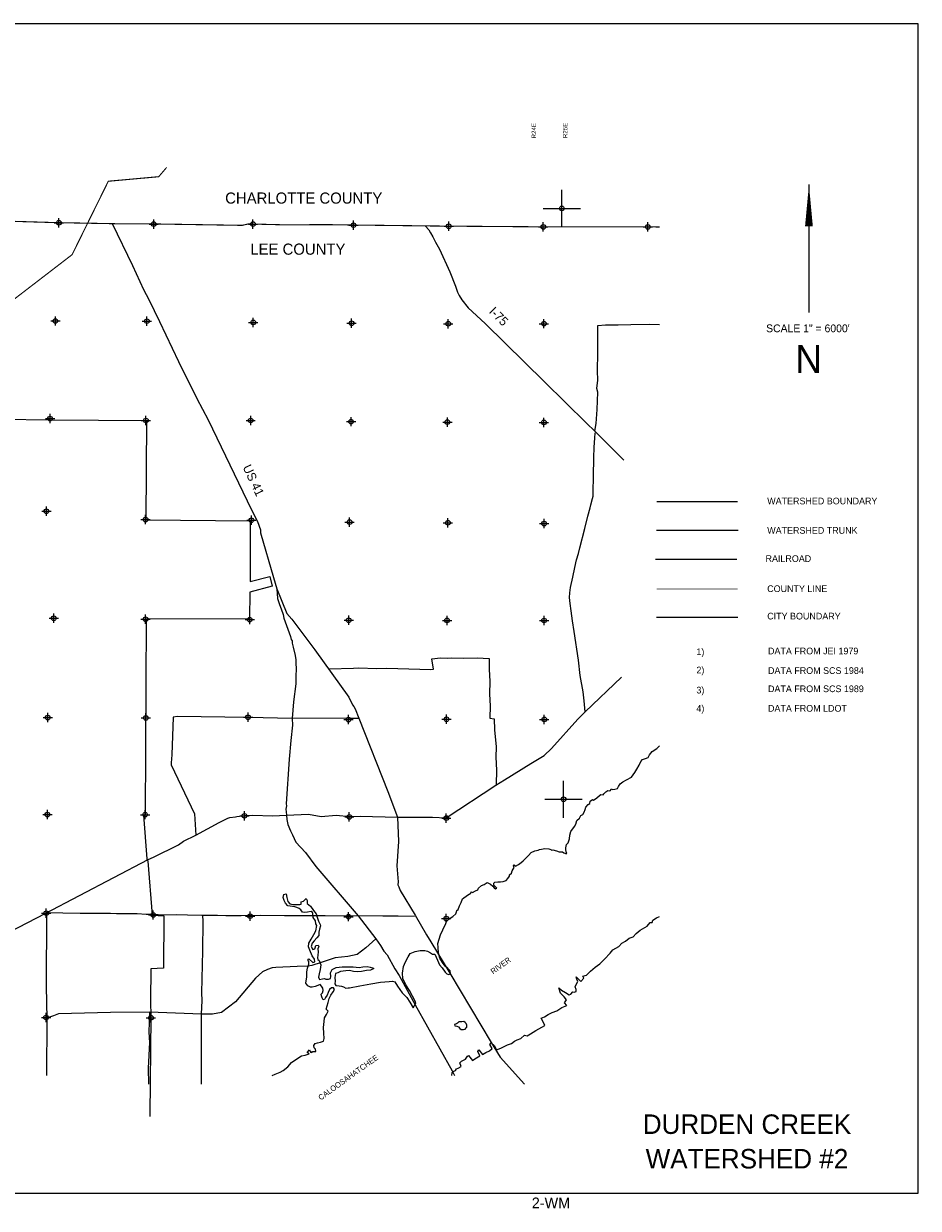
# Model space of a CAD drawing. Extents: x 143580 to 239580, y 833377 to 897197.
# Tile 3 of 3: x 191358 to 239580, y 833377 to 897197. Entities that reach past the tile are written whole.
import ezdxf
from ezdxf.enums import TextEntityAlignment as Align

# ---------------------------------------------------------------- set-up
doc = ezdxf.new("R2010")
doc.units = 0
doc.header["$LTSCALE"] = 800
doc.header["$PDMODE"] = 34
doc.header["$PDSIZE"] = 250
for name, pattern in [('DASHED', [0]), ('PHANTOM', [0]), ('STREAM', [0])]:
    doc.linetypes.add(name, pattern=pattern)
doc.layers.get('0').update_dxf_attribs({"linetype": 'CONTINUOUS'})
for name, color, linetype in [('BORDER', 1, 'CONTINUOUS'), ('CITY', 14, 'CONTINUOUS'), ('COUNTY', 15, 'PHANTOM'), ('MAJROADS', 9, 'CONTINUOUS'), ('RR', 13, 'CONTINUOUS'), ('SEC', 2, 'CONTINUOUS'), ('TEXT', 7, 'CONTINUOUS'), ('TRUNKS', 5, 'STREAM'), ('WATER', 4, 'CONTINUOUS'), ('WSHEDS', 3, 'CONTINUOUS')]:
    doc.layers.add(name, color=color, linetype=linetype)

# ---------------------------------------------------------------- blocks, each defined once
blk = doc.blocks.new('TICK')
at = {"color": 0}
for points in [[(500, 0), (500, 1000)], [(0, 500), (1000, 500)]]:
    blk.add_lwpolyline(points, dxfattribs=at)
blk.add_point((500, 500), dxfattribs=at)
blk = doc.blocks.new('LEGEND')
at = {"layer": 'CITY', "color": 0}
blk.add_lwpolyline([(-5369, -6262), (-980, -6262)], dxfattribs=at)
at = {"layer": 'COUNTY', "color": 0, "const_width": 50}
blk.add_lwpolyline([(-980, -4741), (-5350, -4743)], dxfattribs=at)
at = {"layer": 'RR', "color": 0}
blk.add_lwpolyline([(-5408, -3135), (-1028, -3135)], dxfattribs=at)
at = {"layer": 'TRUNKS', "color": 0}
blk.add_lwpolyline([(-5357, -1579), (-968, -1579)], dxfattribs=at)
at = {"layer": 'WSHEDS', "color": 0, "const_width": 60}
blk.add_lwpolyline([(-5350, -34), (-980, -34)], dxfattribs=at)
at = {"layer": 'TEXT', "color": 0}
for s, p in [('WATERSHED BOUNDARY', (607, -181)), ('WATERSHED TRUNK', (607, -1765)), ('RAILROAD', (516, -3283)), ('COUNTY LINE', (606, -4906)), ('CITY BOUNDARY', (606, -6382)), ('1)', (-3211, -8303)), ('DATA FROM JEI 1979', (649, -8262)), ('2)', (-3211, -9286)), ('DATA FROM SCS 1984', (649, -9315)), ('3)', (-3211, -10369)), ('DATA FROM SCS 1989', (649, -10298)), ('4)', (-3211, -11352)), ('DATA FROM LDOT', (649, -11352))]:
    blk.add_text(s, height=360, dxfattribs=at).set_placement(p)

msp = doc.modelspace()

# ---------------------------------------------------------------- linework, layer by layer
at = {"layer": 'BORDER', "color": 0}
msp.add_lwpolyline([(143580, 834197), (239580, 834197), (239580, 897197), (143580, 897197)], close=True, dxfattribs=at)
at = {"layer": 'CITY', "color": 0, "linetype": 'DASHED'}
for points in [[(152704, 881643), (160973, 881731), (160774, 876172), (160681, 865499), (165967, 865414), (171400, 865413), (176785, 865354), (177602, 865377), (182078, 867657), (182075, 865402), (187348, 865388), (187499, 875932), (192795, 875851), (197979, 875822), (197937, 870471), (203574, 870421), (203567, 867149), (204626, 867424), (204750, 866898), (203543, 866570), (203524, 865133), (197957, 865112), (197910, 854551)], [(197812, 854555), (197992, 852199), (198053, 852074), (198292, 849171), (198917, 849133), (198901, 846308), (198209, 846286), (198188, 844578), (198203, 843667), (198159, 838439), (198152, 838331)]]:
    msp.add_lwpolyline(points, dxfattribs=at)
at = {"layer": 'COUNTY', "color": 0, "const_width": 60}
msp.add_lwpolyline([(225633, 886244), (224751, 886258), (219114, 886255), (214022, 886292), (208887, 886354), (208291, 886361), (207917, 886369), (205273, 886364), (203468, 886409), (203133, 886333), (198116, 886413), (197109, 886415), (196675, 886413), (193006, 886483), (190661, 886554)], dxfattribs=at)
at = {"layer": 'MAJROADS', "color": 0}
for points in [[(196126, 886440), (197215, 884170), (197817, 882875), (198106, 882336), (198684, 881159), (199699, 879007), (200698, 877005), (201301, 875861), (203644, 871000), (203942, 870412), (203983, 870328), (204024, 870243), (204049, 870134), (204114, 869924), (204121, 869773), (204816, 867355), (204995, 866759), (205042, 866231), (205148, 865912), (205230, 865676), (205337, 865374), (205386, 865164), (205747, 864181), (205780, 864022), (205829, 863954), (205837, 863828), (205877, 863602), (205983, 863165), (206023, 862922), (206029, 862687), (206053, 862495), (206024, 861984), (206022, 861632), (205897, 860669), (205832, 859773), (205846, 859404), (205756, 858575), (205673, 857579), (205513, 855167), (205520, 855066), (205485, 854882), (205501, 854740), (205525, 854564), (205540, 854329), (205605, 854060), (205745, 853707), (205844, 853497), (206034, 853110), (206557, 852553), (207105, 851787), (209381, 849130), (210335, 847892), (210584, 847538), (210774, 847226), (210949, 847032), (211371, 846284), (211594, 845922), (212454, 844340), (214455, 840789), (214573, 840533)], [(213017, 886281), (213191, 886095), (213291, 885935), (213415, 885708), (213547, 885422), (213770, 885052), (214322, 883825), (214635, 883060), (214684, 882900), (214750, 882732), (214824, 882556), (214982, 882328), (215313, 881882), (216237, 881037), (219431, 877896), (221694, 875667), (222152, 875237), (223711, 873683)], [(222152, 875237), (222218, 875658), (222274, 876420), (222298, 877350), (222257, 877552), (222311, 877987), (222290, 878490), (222297, 879462), (222303, 880317), (222308, 880937), (222710, 880967), (223406, 880970), (224084, 880999), (225073, 881008), (225633, 880985)], [(221617, 860129), (221572, 860714), (221508, 861209), (221356, 862090), (221261, 862912), (221029, 864447), (220933, 865034), (220870, 865562), (220806, 865957), (220775, 866284), (220794, 866535), (220838, 866820), (220959, 867372), (221072, 867899), (221159, 868309), (221270, 868651), (221339, 868961), (221607, 869998), (221771, 870667), (221900, 871119), (221935, 871278), (222021, 871621), (222047, 871746), (222049, 871964), (222072, 872819), (222096, 873816), (222108, 874385), (222137, 874863), (222156, 875156)], [(204995, 866759), (205546, 865418), (205812, 865114), (207057, 863471), (208881, 860918), (209087, 860506), (209145, 860413), (209220, 860279), (209417, 859791), (210979, 855841), (211502, 854456), (211554, 853130), (211477, 851824), (211546, 850969), (211528, 850810), (211586, 850700), (211660, 850507), (212454, 849169), (213075, 848117), (213298, 847738), (214324, 846054), (216550, 842317), (217041, 841524), (218353, 840062)], [(207809, 862449), (207817, 862449), (209133, 862473), (209418, 862488), (210373, 862456), (210934, 862468), (213297, 862400), (213448, 862425), (213351, 862978), (213821, 863025), (214215, 863014), (214408, 863038), (215069, 863016), (215799, 863036), (216452, 863006), (216456, 862402), (216493, 861774), (216471, 861070), (216508, 860441), (216478, 859779), (216713, 859744), (216742, 859149), (216819, 858235), (216815, 857674), (216835, 856986), (216821, 856207)], [(190615, 848277), (192525, 849251), (198077, 852176), (198355, 852300), (199700, 852952), (199970, 853151), (200643, 853473), (201897, 854167), (202359, 854398), (202477, 854423), (202770, 854462), (202846, 854487), (203282, 854542), (203710, 854564), (204765, 854523), (205525, 854564), (206702, 854609), (207396, 854486), (208210, 854564), (208930, 854492), (209500, 854496), (211502, 854456), (213396, 854458), (214133, 854419), (216802, 856176), (217282, 856457), (218688, 857343), (219420, 857765), (219809, 858148), (221228, 859721), (221617, 860129), (223574, 861988)], [(208914, 859778), (205832, 859773), (203476, 859827), (199656, 859865), (199421, 859833), (199339, 857806), (199310, 857379), (199301, 857270), (200563, 854621), (200643, 853473)], [(208914, 859778), (209389, 859790)], [(192588, 849276), (192575, 845347), (192612, 843587), (192589, 840533)], [(192595, 849314), (192595, 849314), (193475, 849299), (194405, 849283), (195661, 849274), (196030, 849271), (196365, 849252), (197480, 849252), (197957, 849215), (198351, 849221), (198853, 849192), (199583, 849203), (200194, 849182), (200965, 849176), (201811, 849162), (202255, 849150), (203085, 849152), (204149, 849170), (205414, 849152), (206277, 849146), (207601, 849153), (208892, 849126), (209370, 849148), (210710, 849138), (211540, 849140), (212419, 849117)], [(200990, 849168), (200990, 849168), (201021, 848832), (201001, 847240), (200965, 845741), (200934, 844987), (200956, 844568), (200926, 843830), (200932, 842473), (200931, 841115), (200923, 840062)], [(210335, 847892), (209801, 847404), (209329, 847047), (208834, 846942), (208147, 846880), (207391, 846626), (206895, 846462), (206677, 846422), (206099, 846401), (204950, 846351), (204749, 846327), (204497, 846246), (204228, 846114), (203857, 845781), (202775, 844499), (202016, 843918), (201529, 843830), (200943, 843834), (198145, 843947), (196033, 843930), (193243, 843858), (192965, 843743), (192755, 843669), (192571, 843646)], [(198145, 843947), (198103, 842871), (198132, 842318), (198072, 840935), (198079, 840062)]]:
    msp.add_lwpolyline(points, dxfattribs=at)
at = {"layer": 'SEC', "color": 0}
for p in [(193256, 886474), (198365, 886404), (203718, 886399), (209137, 886344), (214271, 886282), (219364, 886246), (225001, 886249), (193068, 881181), (198002, 881170), (203731, 881105), (209033, 881059), (214243, 881031), (219402, 881036), (192779, 875922), (197947, 875818), (203593, 875821), (209003, 875757), (214197, 875737), (219398, 875717), (192584, 870931), (197926, 870483), (203630, 870443), (208923, 870347), (214225, 870309), (219410, 870264), (192980, 865166), (197930, 865113), (203542, 865091), (208878, 865061), (214180, 865049), (219406, 865045), (192657, 859815), (197943, 859794), (203454, 859831), (208865, 859709), (214150, 859722), (219419, 859718), (192637, 854588), (197905, 854584), (203258, 854521), (208911, 854465), (214138, 854403), (192574, 849278), (198345, 849179), (203563, 849117), (208865, 849088), (214133, 848983), (192568, 843657), (198214, 843643)]:
    msp.add_point(p, dxfattribs=at)
at = {"layer": 'TEXT', "color": 0}
msp.add_line((233684, 888529), (233684, 881629), dxfattribs=at)
msp.add_lwpolyline([(233684, 888529, 0, 420, 0), (233684, 886279, 420, 420, 0)], format="xyseb", dxfattribs=at)
at = {"layer": 'WATER', "color": 0}
for points in [[(204756, 840533), (204907, 840605), (205175, 840704), (205344, 840803), (205605, 840994), (205799, 841236), (206077, 841435), (206329, 841584), (206522, 841633), (206749, 841707), (206632, 841766), (206758, 841908), (206816, 841790), (206883, 841764), (206917, 841831), (207101, 841821), (207085, 841956), (207010, 842031), (207003, 842157), (207062, 842257), (207196, 842290), (207356, 842322), (207524, 842388), (207558, 842522), (207543, 842807), (207520, 843125), (207548, 843435), (207574, 843644), (207676, 843811), (207778, 844003), (207669, 844113), (207772, 844456), (207824, 844681), (207917, 844857), (208044, 845032), (208104, 845157), (208062, 845258), (207945, 845259), (207836, 845167), (207768, 845008), (207708, 844866), (207632, 844741), (207581, 844624), (207497, 844617), (207439, 844717), (207414, 844818), (207398, 844919), (207458, 844994), (207509, 845119), (207476, 845245), (207418, 845346), (207335, 845430), (207217, 845381), (207074, 845323), (206915, 845299), (206815, 845283), (206673, 845359), (206573, 845502), (206617, 845845), (206619, 846122), (206662, 846323), (206731, 846523), (206723, 846666), (206674, 846750), (206733, 846825), (206941, 846622), (207050, 846655), (207026, 846798), (206910, 846983), (206778, 847277), (206712, 847461), (206722, 847662), (206857, 847879), (207001, 848121), (207111, 848330), (207164, 848614), (207097, 848699), (207082, 848866), (206957, 849043), (206942, 849252), (206934, 849320), (206859, 849370), (206649, 849330), (206515, 849306), (206381, 849340), (206290, 849450), (206207, 849534), (206073, 849577), (205973, 849611), (205847, 849628), (205604, 849680), (205471, 849815), (205397, 849958), (205348, 850118), (205382, 850277), (205508, 850326), (205549, 850125), (205598, 849907), (205697, 849789), (205890, 849737), (206099, 849752), (206242, 849751), (206317, 849768), (206318, 849885), (206435, 849926), (206486, 849984), (206579, 850059), (206637, 849967), (206644, 849807), (206819, 849655), (206985, 849420), (207118, 849235), (207191, 849016), (207241, 848848), (207298, 848731), (207332, 848672), (207348, 848588), (207305, 848421), (207262, 848254), (207261, 848078), (207159, 847944), (207024, 847786), (206906, 847661), (206854, 847486), (206945, 847317), (207046, 847359), (207072, 847417), (207106, 847534), (207223, 847550), (207265, 847483), (207205, 847349), (207238, 847198), (207211, 847014), (207202, 846880), (207210, 846788), (207285, 846729), (207367, 846502), (207332, 846243), (207280, 846017), (207245, 845824), (207295, 845707), (207471, 845731), (207572, 845758), (207638, 845730), (207789, 845729), (207898, 845753), (207907, 845862), (207900, 846071), (207977, 846238), (208195, 846354), (208522, 846394), (208782, 846384), (209109, 846390), (209444, 846346), (209645, 846378), (209879, 846401), (210030, 846375), (210155, 846341), (210239, 846290), (210046, 846199), (209845, 846192), (209568, 846127), (209367, 846112), (209132, 846130), (208923, 846182), (208722, 846175), (208579, 846151), (208437, 846135), (208294, 846069), (208160, 846036), (208133, 845810), (208140, 845609), (208131, 845475), (208189, 845374), (208356, 845356), (208490, 845347), (208590, 845304), (208716, 845237), (208841, 845261), (208917, 845260), (209470, 845365), (210074, 845462), (210586, 845567), (211055, 845598), (211240, 845613), (211365, 845571), (211514, 845352), (211763, 844990), (212004, 844737), (212178, 844476), (212344, 844182), (212495, 844432), (212479, 844508), (212313, 844802), (212156, 845113), (211965, 845416), (211792, 845760), (211769, 846053), (211829, 846396), (211940, 846647), (212076, 846931), (212194, 847106), (212463, 847204), (212731, 847261), (212983, 847268), (213133, 847225), (213283, 847132), (213392, 847073), (213517, 847063), (213657, 846753), (213773, 846492), (213914, 846332), (214072, 846105), (214163, 846012), (214280, 845978), (214373, 846011), (214340, 846179), (214224, 846288), (214082, 846423), (213933, 846625), (213784, 846861), (213719, 847129), (213695, 847422), (213688, 847649), (213749, 847883), (213834, 848117), (213945, 848384), (214106, 848718), (214148, 848826), (214342, 849009), (214494, 849100), (214654, 849233), (214680, 849350), (214714, 849425), (214781, 849475), (214857, 849667), (214934, 849851), (215002, 850043), (215288, 850251), (215465, 850358), (215482, 850434), (215549, 850383), (215709, 850482), (215835, 850540), (215877, 850632), (216037, 850765), (216171, 850823), (216340, 850922), (216515, 850846), (216640, 850736), (216715, 850643), (216798, 850584), (216857, 850617), (216774, 850710), (216707, 850786), (216699, 850836), (216708, 850895), (216759, 850953), (216918, 850969), (217052, 850968), (217211, 850992), (217362, 851041), (217463, 851149), (217548, 851266), (217540, 851341), (217658, 851424), (217692, 851550), (217743, 851641), (217802, 851733), (217753, 851834), (217795, 851884), (217870, 851816), (218029, 851907), (218172, 852007), (218282, 852090), (218417, 852240), (218560, 852381), (218720, 852539), (218905, 852630), (219081, 852663), (219169, 852705), (219274, 852728), (219442, 852761), (219660, 852742), (219768, 852700), (219801, 852675), (219877, 852682), (220086, 852631), (220228, 852588), (220353, 852579), (220404, 852587), (220479, 852528), (220562, 852485), (220629, 852485), (220605, 852577), (220589, 852711), (220573, 852795), (220590, 852879), (220616, 852979), (220700, 853062), (220777, 853279), (220803, 853472), (220855, 853672), (221049, 853939), (221117, 854064), (221169, 854265), (221312, 854390), (221388, 854532), (221497, 854598), (221574, 854715), (221616, 854857), (221667, 854982), (221786, 855123), (221870, 855190), (221896, 855307), (222014, 855407), (222064, 855373), (222249, 855489), (222400, 855613), (222476, 855663), (222601, 855646), (222627, 855712), (222728, 855812), (222837, 855879), (222929, 855861), (222997, 855886), (223031, 855969), (223097, 855944), (223223, 855951), (223357, 855992), (223425, 856101), (223510, 856243), (223653, 856351), (223846, 856458), (224115, 856607), (224293, 856857), (224403, 857041), (224538, 857257), (224623, 857441), (224716, 857549), (224875, 857607), (225010, 857665), (225094, 857806), (225230, 857990), (225482, 858156), (225633, 858285)], [(214441, 840533), (214459, 840684), (214510, 840751), (214636, 840808), (214686, 840884), (214770, 840933), (214938, 841024), (214864, 841209), (214965, 841301), (215175, 841417), (215284, 841567), (215343, 841608), (215551, 841348), (215677, 841431), (215946, 841588), (215839, 841823), (215898, 841915), (216097, 841671), (216265, 841779), (216467, 841862), (216618, 841978), (216485, 842205), (216553, 842297), (216736, 842137), (216827, 841935), (216903, 841935), (217121, 842017), (217432, 842191), (217650, 842249), (217818, 842390), (217961, 842456), (218162, 842531), (218355, 842705), (218489, 842671), (218682, 842779), (218968, 842953), (219447, 843227), (219372, 843395), (219248, 843613), (219433, 843687), (219634, 843812), (219844, 843920), (220088, 844019), (220357, 844193), (220642, 844300), (220517, 844443), (220619, 844610), (220485, 844762), (220302, 844972), (220203, 845257), (220353, 845123), (220554, 845004), (220762, 844886), (220855, 844919), (220964, 845035), (221023, 845018), (221132, 845060), (221132, 845160), (221091, 845311), (221142, 845436), (221235, 845595), (221177, 845729), (221136, 845847), (221386, 845602), (221546, 845777), (221488, 845878), (221689, 845936), (221917, 846144), (222169, 846368), (222413, 846551), (222665, 846801), (222977, 847118), (223112, 847301), (223431, 847484), (223608, 847667), (223801, 847766), (224003, 847933), (224213, 848007), (224365, 848190), (224592, 848365), (224961, 848580), (225130, 848772), (225239, 848771), (225273, 848897), (225475, 849030), (225633, 849095)]]:
    msp.add_lwpolyline(points, dxfattribs=at)
msp.add_lwpolyline([(215091, 843439), (214982, 843431), (214882, 843432), (214815, 843416), (214739, 843358), (214680, 843308), (214588, 843275), (214604, 843216), (214704, 843190), (214796, 843156), (214863, 843072), (214946, 843004), (215063, 843012), (215147, 843028), (215206, 843095), (215240, 843136), (215241, 843245), (215208, 843329), (215158, 843388)], close=True, dxfattribs=at)
at = {"layer": 'WSHEDS', "color": 0, "const_width": 60}
msp.add_lwpolyline([(189917, 881641), (193964, 884751, 0.114809), (193972, 884762), (195912, 888693, -0.261184), (195936, 888710), (198625, 888954, 0.195441), (198645, 888964), (199061, 889451, 0.363657)], format="xyb", dxfattribs=at)

# ---------------------------------------------------------------- block references
at = {"color": 0, "xscale": 2, "yscale": 2, "zscale": 2}
for p in [(219364, 886246), (219457, 854415)]:
    msp.add_blockref('TICK', p, dxfattribs=at)
at = {"layer": 'TRUNKS', "color": 0}
msp.add_blockref('LEGEND', (230829, 871483), dxfattribs=at)

# ---------------------------------------------------------------- texts
at = {"layer": 'MAJROADS', "color": 0}
for s, rotation, p in [('I-75', 315, (216406, 881651)), ('US 41', 295, (203151, 873304))]:
    msp.add_text(s, height=480, rotation=rotation, dxfattribs=at).set_placement(p)
at = {"layer": 'TEXT', "color": 0}
for s, p in [('R24E', (218979, 891017)), ('R25E', (220664, 891032))]:
    msp.add_text(s, height=240, rotation=90, dxfattribs=at).set_placement(p)
for s, p in [('CHARLOTTE COUNTY', (202219, 887503)), ('LEE COUNTY', (203574, 884751))]:
    msp.add_text(s, height=600, dxfattribs=at).set_placement(p)
for s, height, p in [('SCALE 1" = 6000\'', 420, (233629, 880574)), ('N', 1500, (233670, 878379)), (' DURDEN CREEK', 1050, (230150, 837385)), (' WATERSHED #2', 1050, (230150, 835522)), ('2-WM', 580, (219780, 833377))]:
    msp.add_text(s, height=height, dxfattribs=at).set_placement(p, align=Align.CENTER)
at = {"layer": 'WATER', "color": 0}
for s, rotation, p in [('RIVER', 36, (216661, 845975)), ('CALOOSAHATCHEE', 35.68056, (207372, 839179))]:
    msp.add_text(s, height=300, rotation=rotation, dxfattribs=at).set_placement(p)

doc.saveas('drawing.dxf')
